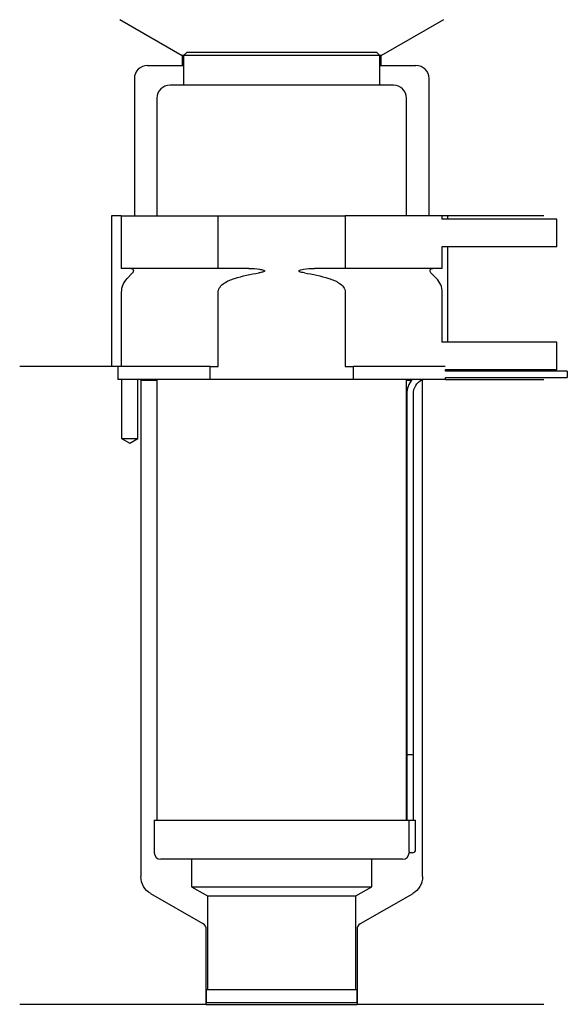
# Model space of a CAD drawing. Header units: inches. Extents: x 24 to 108, y 189 to 340.
import ezdxf

# ---------------------------------------------------------------- set-up
doc = ezdxf.new("R2010")
doc.units = ezdxf.units.IN
for name, color, linetype in [('201', 7, 'Continuous'), ('30', 7, 'Continuous'), ('32', 7, 'Continuous')]:
    doc.layers.add(name, color=color, linetype=linetype)

msp = doc.modelspace()

# ---------------------------------------------------------------- linework, layer by layer
at = {"layer": '201', "color": 113}
for p, q in [((39.52, 339.61), (49.05, 334.11)), ((79.45, 334.11), (88.98, 339.61)), ((49.05, 334.11), (49.05, 332.61)), ((49.25, 334.11), (49.05, 334.11)), ((79.45, 334.11), (79.25, 334.11)), ((79.45, 332.61), (79.45, 334.11)), ((43.75, 332.61), (49.05, 332.61)), ((49.05, 332.61), (49.25, 332.61)), ((79.25, 332.61), (79.45, 332.61)), ((79.45, 332.61), (84.75, 332.61)), ((41.75, 330.61), (41.75, 309.61)), ((86.75, 309.61), (86.75, 330.61)), ((38.25, 309.61), (38.25, 286.61)), ((39.75, 309.61), (38.25, 309.61)), ((104.25, 309.61), (88.75, 309.61)), ((89.55, 309.61), (89.55, 309.11)), ((89.55, 304.91), (89.55, 290.31)), ((38.25, 286.61), (24.25, 286.61)), ((39.25, 286.61), (24.25, 286.61)), ((39.25, 286.61), (39.25, 284.61)), ((39.8, 284.61), (39.8, 275.61)), ((42.3, 275.61), (42.3, 284.61)), ((42.65, 284.61), (42.75, 284.51)), ((42.75, 284.51), (45.2, 284.51)), ((42.75, 284.51), (42.75, 208.66)), ((83.3, 284.51), (84.05, 284.51)), ((85.49, 284.51), (85.75, 284.51)), ((85.75, 284.51), (85.85, 284.61)), ((85.75, 208.66), (85.75, 284.51)), ((89.25, 284.61), (104.25, 284.61)), ((39.8, 275.61), (41.05, 274.88)), ((41.05, 274.88), (42.3, 275.61)), ((52.24, 201.44), (44.25, 206.06)), ((84.25, 206.06), (76.25, 201.44)), ((52.74, 189.15), (52.74, 200.58)), ((75.75, 200.58), (75.75, 189.15)), ((52.74, 189.15), (24.25, 189.15)), ((52.74, 189.15), (75.75, 189.15)), ((104.25, 189.15), (75.75, 189.15))]:
    msp.add_line(p, q, dxfattribs=at)
for centre, radius, start, end in [((43.75, 330.61), 2, 90, 180), ((84.75, 330.61), 2, 0, 90), ((51.74, 200.58), 1, 0, 60), ((76.75, 200.58), 1, 120, 180)]:
    msp.add_arc(centre, radius, start, end, dxfattribs=at)
at = {"layer": '201', "color": 113, "extrusion": (0, 0, -1)}
for centre, start, end in [((-45.75, 208.66), 300, 360), ((-82.75, 208.66), 180, 240)]:
    msp.add_arc(centre, 3, start, end, dxfattribs=at)
at = {"layer": '30', "color": 113}
for p, q in [((49.75, 334.61), (49.25, 334.11)), ((79.25, 334.11), (49.25, 334.11)), ((49.25, 334.11), (49.25, 329.61)), ((78.75, 334.61), (49.75, 334.61)), ((79.25, 334.11), (78.75, 334.61)), ((79.25, 329.61), (79.25, 334.11)), ((81.3, 329.61), (47.2, 329.61)), ((45.2, 327.61), (45.2, 309.61)), ((83.3, 309.61), (83.3, 327.61)), ((39.75, 309.61), (54.55, 309.61)), ((39.75, 309.61), (39.75, 301.61)), ((54.55, 301.61), (54.55, 309.61)), ((54.55, 309.61), (73.94, 309.61)), ((88.75, 309.61), (73.94, 309.61)), ((73.94, 309.61), (73.94, 301.61)), ((88.75, 309.11), (88.75, 309.61)), ((88.75, 301.61), (88.75, 304.91)), ((54.55, 301.61), (39.75, 301.61)), ((41.48, 300.92), (40.63, 300.07)), ((59.24, 301.61), (54.55, 301.61)), ((73.94, 301.61), (69.25, 301.61)), ((88.75, 301.61), (73.94, 301.61)), ((87.87, 300.07), (87.02, 300.92)), ((39.75, 297.95), (39.75, 286.61)), ((54.55, 286.61), (54.55, 297.95)), ((73.94, 297.95), (73.94, 286.61)), ((88.75, 290.31), (88.75, 297.95)), ((39.25, 286.61), (39.25, 284.61)), ((53.35, 286.61), (39.25, 286.61)), ((53.35, 284.61), (53.35, 286.61)), ((53.35, 286.61), (54.55, 286.61)), ((73.94, 286.61), (75.15, 286.61)), ((75.15, 286.61), (75.15, 284.61)), ((89.22, 286.61), (75.15, 286.61)), ((89.25, 285.91), (89.25, 286.11)), ((107.85, 285.91), (89.25, 285.91)), ((107.85, 285.91), (107.85, 284.91)), ((53.35, 284.61), (39.25, 284.61)), ((39.8, 284.61), (39.8, 275.61)), ((42.3, 275.61), (42.3, 284.61)), ((45.2, 284.61), (45.2, 217.31)), ((75.15, 284.61), (53.35, 284.61)), ((89.25, 284.61), (75.15, 284.61)), ((83.3, 217.31), (83.3, 284.61)), ((89.25, 284.91), (107.85, 284.91)), ((89.25, 284.61), (89.25, 284.91)), ((83.35, 282.41), (83.35, 227.31)), ((84.35, 227.31), (84.35, 282.41)), ((39.8, 275.61), (42.3, 275.61)), ((83.35, 227.31), (84.35, 227.31)), ((83.35, 227.31), (83.35, 217.31)), ((83.35, 227.31), (84.35, 227.31)), ((84.35, 217.31), (84.35, 227.31)), ((44.8, 217.31), (44.8, 212.31)), ((44.8, 217.31), (83.68, 217.31)), ((83.68, 217.31), (84.7, 217.31)), ((83.68, 217.31), (83.68, 212.81)), ((84.7, 212.81), (84.7, 217.31)), ((84.2, 212.31), (83.7, 212.31)), ((82.7, 211.31), (45.8, 211.31)), ((50.5, 211.31), (50.5, 207.12)), ((78, 207.12), (78, 211.31)), ((50.5, 207.12), (78, 207.12)), ((50.5, 207.12), (52.94, 205.71)), ((75.55, 205.71), (78, 207.12)), ((52.94, 205.71), (52.94, 191.41)), ((52.94, 205.71), (75.55, 205.71)), ((75.55, 191.41), (75.55, 205.71)), ((52.74, 191.41), (75.75, 191.41)), ((52.74, 191.41), (52.74, 189.41)), ((75.75, 189.41), (75.75, 191.41)), ((52.74, 189.41), (75.75, 189.41))]:
    msp.add_line(p, q, dxfattribs=at)
for centre, radius, start, end in [((47.2, 327.61), 2, 90, 180), ((81.3, 327.61), 2, 0, 90), ((42.75, 297.95), 3, 135, 180), ((85.75, 297.95), 3, 0, 45), ((86.85, 282.41), 3.5, 141.0539, 180), ((45.8, 212.31), 1, 180, 270), ((82.7, 212.31), 1, -90, 0), ((84.2, 212.81), 0.5, -90, 0)]:
    msp.add_arc(centre, radius, start, end, dxfattribs=at)
at = {"layer": '30', "color": 113, "extrusion": (0, 0, -1)}
for centre, radius, start, end in [((-41.2, 301.21), 0.4, 90, 225), ((-87.3, 301.21), 0.4, -45, 90), ((-86.85, 282.41), 2.5, 0, 61.6416)]:
    msp.add_arc(centre, radius, start, end, dxfattribs=at)
at = {"layer": '30', "color": 113}
for points in [[(57.06, 300.07), (58.27, 300.44), (59.51, 300.73), (60.77, 300.92)], [(67.73, 300.92), (68.98, 300.73), (70.21, 300.44), (71.44, 300.07)]]:
    msp.add_open_spline(points, degree=3, dxfattribs=at)
for points, knots in [([(59.24, 301.61), (59.29, 301.61), (59.33, 301.61), (59.87, 301.6), (60.37, 301.56), (60.86, 301.47), (61.06, 301.44), (61.26, 301.41), (61.47, 301.33), (61.5, 301.32), (61.54, 301.3), (61.56, 301.3), (61.59, 301.28), (61.61, 301.27), (61.63, 301.25), (61.63, 301.24), (61.64, 301.23), (61.64, 301.22), (61.65, 301.21), (61.65, 301.2), (61.65, 301.19), (61.64, 301.19), (61.64, 301.18), (61.63, 301.17), (61.61, 301.15), (61.59, 301.14), (61.5, 301.08), (61.42, 301.06), (61.15, 300.99), (60.96, 300.95), (60.77, 300.92)], [0, 0, 0, 0, 0.037532, 0.037532, 0.479326, 0.479326, 0.479326, 0.652283, 0.652283, 0.67679, 0.67679, 0.692908, 0.692908, 0.709848, 0.709848, 0.715998, 0.715998, 0.722254, 0.722254, 0.726798, 0.726798, 0.731321, 0.731321, 0.738696, 0.738696, 0.757525, 0.757525, 0.830443, 0.830443, 1, 1, 1, 1]), ([(67.73, 300.92), (67.44, 300.97), (67.13, 300.98), (66.84, 301.18), (66.88, 301.26), (67, 301.33), (67.07, 301.35), (67.28, 301.41), (67.42, 301.44), (68.12, 301.56), (68.69, 301.61), (69.25, 301.61)], [0, 0, 0, 0, 0.25, 0.25, 0.3125, 0.3125, 0.375, 0.375, 0.5, 0.5, 1, 1, 1, 1]), ([(54.55, 297.95), (54.55, 298.53), (55, 299.03), (55.96, 299.68), (56.5, 299.9), (57.06, 300.07)], [0, 0, 0, 0, 0.5, 0.5, 1, 1, 1, 1]), ([(71.44, 300.07), (71.99, 299.9), (72.54, 299.68), (73.5, 299.03), (73.94, 298.53), (73.94, 297.95)], [0, 0, 0, 0, 0.5, 0.5, 1, 1, 1, 1]), ([(83.68, 212.81), (83.68, 212.75), (83.68, 212.69), (83.68, 212.59), (83.68, 212.54), (83.69, 212.45), (83.69, 212.42), (83.69, 212.36), (83.69, 212.33), (83.69, 212.32), (83.69, 212.31), (83.7, 212.31)], [0, 0, 0, 0, 0.207769, 0.207769, 0.415759, 0.415759, 0.624157, 0.624157, 0.834463, 0.834463, 1, 1, 1, 1])]:
    msp.add_open_spline(points, degree=3, knots=knots, dxfattribs=at)
at = {"layer": '32', "color": 113}
for p, q in [((106.25, 309.11), (88.72, 309.11)), ((106.25, 304.91), (106.25, 309.11)), ((106.25, 304.91), (88.72, 304.91)), ((106.25, 290.31), (88.72, 290.31)), ((106.25, 286.11), (106.25, 290.31)), ((106.25, 286.11), (89.22, 286.11))]:
    msp.add_line(p, q, dxfattribs=at)

doc.saveas('drawing.dxf')
